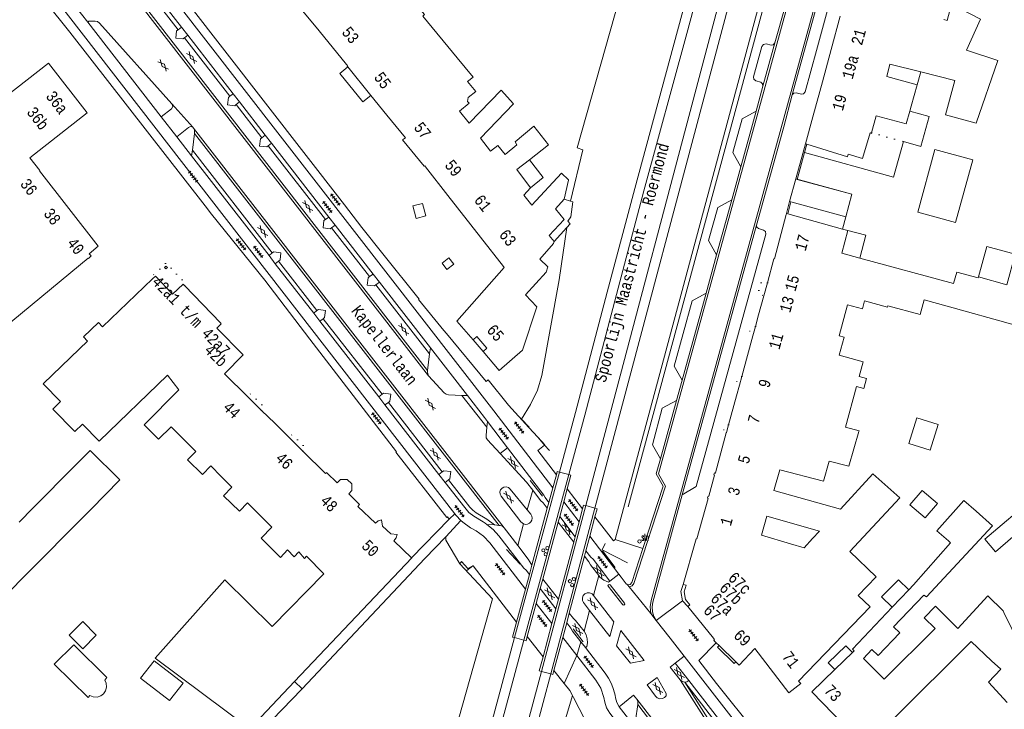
# Model space of a CAD drawing. Header units: metres. Extents: x 196790 to 198335, y 354523 to 356036.
# Tile 19 of 105: x 197150 to 197305, y 355357 to 355465. Entities that reach past the tile are written whole.
import ezdxf

# ---------------------------------------------------------------- set-up
doc = ezdxf.new("R2010")
doc.units = ezdxf.units.M
for name, pattern in [('DGN Style 1', [1.160006, 0.00193, -1.158076]), ('DGN Style 2', [186.027128, 111.616277, -74.410851]), ('DGN Style 3', [260.437979, 186.027128, -74.410851])]:
    doc.linetypes.add(name, pattern=pattern)
for name, color, linetype, lineweight in [('afdak', 252, 'DGN Style 2', 18), ('bij- of bedrijfsgebouw', 252, 'Continuous', 18), ('heg of haag', 252, 'Continuous', 18), ('hoofdgebouw', 252, 'Continuous', 18), ('hoofdgebouw maaiveld', 252, 'Continuous', 18), ('huisnummer BAG', 252, 'Continuous', 18), ('kant asfaltverharding', 252, 'Continuous', 18), ('kant betonverharding', 252, 'Continuous', 18), ('kant klinkerverharding', 252, 'Continuous', 18), ('kant muur (extern)', 252, 'Continuous', 18), ('kant tegelverharding', 252, 'Continuous', 18), ('molgoot', 252, 'DGN Style 3', 18), ('overbouw', 252, 'Continuous', 18), ('overig WOZ', 252, 'DGN Style 1', 18), ('overige tekst', 252, 'Continuous', 18), ('raster', 252, 'Continuous', 18), ('schutting', 252, 'Continuous', 18), ('spoorrail', 252, 'Continuous', 18), ('straatnaam', 252, 'Continuous', 18), ('straatnaambord', 252, 'Continuous', 18), ('toegangstrap', 252, 'Continuous', 18), ('toekomstig bijgebouw', 252, 'Continuous', 18), ('tuinhuis', 252, 'DGN Style 2', 18), ('tussenmuur WOZ', 252, 'DGN Style 1', 18), ('verh asfaltsymbool', 2, 'Continuous', 0), ('verh betonsymbool', 2, 'Continuous', 0), ('verh tegelsymbool', 2, 'Continuous', 0), ('vlakafsluiter grijs', 252, 'DGN Style 2', 18), ('vlakafsluiter groen', 252, 'DGN Style 2', 18), ('zwembad', 252, 'DGN Style 2', 18)]:
    doc.layers.add(name, color=color, linetype=linetype, lineweight=lineweight)
doc.styles.add('Style-Courier New', font='cour.ttf')
doc.styles.add('Style-simplex', font='simplex.shx')

# ---------------------------------------------------------------- blocks, each defined once
blk = doc.blocks.new('S435')
at = {"layer": 'straatnaambord', "color": 7, "linetype": 'Continuous', "lineweight": 0}
blk.add_circle((0, 0), 0.263, dxfattribs=at)
blk.add_circle((0, 0), 0.263, dxfattribs=at)
at = {"layer": 'straatnaambord', "color": 7, "linetype": 'Continuous', "lineweight": 0, "style": 'Style-simplex', "width": 0.428569}
blk.add_text('stn', height=1.05, dxfattribs=at).set_placement((0.32, 0.18))
blk = doc.blocks.new('S612')
at = {"layer": 'verh asfaltsymbool', "color": 252}
for p, q in [((-0.99, -0.26), (0.01, 0.24)), ((0.01, -0.26), (-0.99, 0.24)), ((0.01, 0.24), (1.01, -0.26)), ((1.01, 0.24), (0.01, -0.26))]:
    blk.add_line(p, q, dxfattribs=at)
blk = doc.blocks.new('S621')
at = {"layer": 'verh betonsymbool', "color": 252, "linetype": 'Continuous', "lineweight": 0}
for centre in [(-0.48, 0.24), (0.52, 0.24), (0.02, -0.26)]:
    blk.add_circle(centre, 0.25, dxfattribs=at)
blk = doc.blocks.new('S642')
at = {"layer": 'verh tegelsymbool', "color": 252}
for p, q in [((-1.12, 0), (1.12, 0)), ((-0.9, -0.25), (-0.9, 0.25)), ((-0.45, -0.25), (-0.45, 0.25)), ((0, -0.25), (0, 0.25)), ((0.45, -0.25), (0.45, 0.25)), ((0.9, -0.25), (0.9, 0.25))]:
    blk.add_line(p, q, dxfattribs=at)

msp = doc.modelspace()

# ---------------------------------------------------------------- linework, layer by layer
at = {"layer": 'afdak'}
for p, q in [((197291.408, 355454.97), (197291.957, 355456.971)), ((197274.03, 355445.594), (197273.665, 355444.27)), ((197236.813, 355436.633), (197235.81, 355436.926)), ((197279.671, 355432.23), (197280.192, 355434.134)), ((197234.244, 355430.269), (197236.228, 355432.451))]:
    msp.add_line(p, q, dxfattribs=at)
at = {"layer": 'afdak', "flags": 128}
for points in [[(197289.24, 355446.004), (197291.993, 355445.242), (197293.297, 355449.957), (197290.239, 355450.802)], [(197273.665, 355444.27), (197287.689, 355440.393), (197289.24, 355446.004)], [(197230.539, 355438.719), (197232.53, 355440.369), (197230.349, 355443.158)], [(197236.228, 355432.451), (197236.77, 355433.046), (197236.382, 355433.449), (197236.861, 355434.159), (197237.19, 355436.523), (197236.813, 355436.633)], [(197280.513, 355431.998), (197283.332, 355431.251), (197282.381, 355427.664)], [(197301.062, 355424.682), (197302.375, 355429.506), (197306.832, 355428.29)], [(197287.482, 355372.676), (197285.804, 355374.334), (197288.445, 355377.008), (197290.07, 355375.404)], [(197260.227, 355366.631), (197259.979, 355366.371), (197262.587, 355363.837), (197262.846, 355364.083)], [(197281.199, 355365.535), (197280.152, 355366.61), (197277.386, 355363.918), (197278.432, 355362.843)]]:
    msp.add_lwpolyline(points, dxfattribs=at)
at = {"layer": 'bij- of bedrijfsgebouw'}
for p, q in [((197273.82, 355445.659), (197274.995, 355449.91)), ((197274.03, 355445.594), (197273.82, 355445.659)), ((197272.289, 355440.12), (197271.316, 355436.564)), ((197272.504, 355440.061), (197272.289, 355440.12)), ((197271.316, 355436.564), (197271.529, 355436.506)), ((197271.529, 355436.506), (197280.192, 355434.134)), ((197156.64, 355392.781), (197158.87, 355395.038)), ((197154.438, 355390.553), (197156.64, 355392.781)), ((197152.217, 355388.306), (197154.438, 355390.553)), ((197163.559, 355390.393), (197161.329, 355388.136)), ((197149.996, 355386.059), (197152.217, 355388.306)), ((197161.329, 355388.136), (197159.126, 355385.908)), ((197159.126, 355385.908), (197156.904, 355383.658)), ((197156.904, 355383.658), (197154.686, 355381.414)), ((197154.686, 355381.414), (197152.469, 355379.171)), ((197152.469, 355379.171), (197150.246, 355376.921)), ((197305.033, 355371.863), (197307.629, 355366.574)), ((197303.104, 355364.237), (197299.893, 355367.296)), ((197304.584, 355362.909), (197303.104, 355364.237))]:
    msp.add_line(p, q, dxfattribs=at)
at = {"layer": 'bij- of bedrijfsgebouw', "flags": 128}
for points in [[(197297.327, 355455.637), (197295.84, 355450.237), (197300.711, 355448.896), (197304.124, 355458.752), (197299.178, 355460.396)], [(197284.225, 355447.403), (197284.194, 355447.29), (197283.979, 355447.362), (197282.804, 355443.323), (197280.52, 355444.004), (197280.422, 355443.604), (197274.03, 355445.594)], [(197294.205, 355444.75), (197300.171, 355443.108), (197297.463, 355433.269), (197291.497, 355434.911), (197294.205, 355444.75)], [(197280.192, 355434.134), (197281.107, 355437.707), (197272.504, 355440.061)], [(197306.832, 355428.29), (197305.516, 355423.467), (197301.062, 355424.682)], [(197301.062, 355424.682), (197301.022, 355424.537), (197297.636, 355425.461), (197297.139, 355423.638)], [(197296.141, 355420.076), (197306.678, 355417.125), (197311.058, 355421.969), (197311.025, 355422.032), (197311.173, 355422.23), (197315.704, 355420.996), (197315.589, 355420.634), (197319.417, 355419.65)], [(197158.87, 355395.038), (197161.17, 355397.365), (197165.864, 355392.726), (197163.559, 355390.393)], [(197296.313, 355383.115), (197294.506, 355384.707), (197298.734, 355389.503), (197300.68, 355387.787)], [(197142.823, 355378.804), (197146.732, 355373.365), (197150.246, 355376.921)], [(197305.588, 355357.694), (197302.621, 355360.867), (197304.584, 355362.909)]]:
    msp.add_lwpolyline(points, dxfattribs=at)
at = {"layer": 'heg of haag', "flags": 128}
msp.add_lwpolyline([(197245.9, 355388.51), (197281.409, 355519.828), (197282.194, 355522.241), (197283.226, 355524.573), (197284.489, 355526.789), (197285.962, 355528.855), (197290.515, 355534.601)], dxfattribs=at)
at = {"layer": 'hoofdgebouw'}
for p, q in [((197193.093, 355468.502), (197197.249, 355463.423)), ((197279.305, 355465.775), (197277.869, 355460.488)), ((197197.249, 355463.423), (197201.559, 355458.155)), ((197277.869, 355460.488), (197276.484, 355455.391)), ((197201.744, 355457.774), (197205.385, 355453.285)), ((197287.101, 355458.178), (197291.957, 355456.971)), ((197291.957, 355456.971), (197297.327, 355455.637)), ((197274.995, 355449.91), (197276.484, 355455.391)), ((197291.408, 355454.97), (197290.461, 355451.594)), ((197205.385, 355453.285), (197207.908, 355450.176)), ((197290.461, 355451.594), (197290.239, 355450.802)), ((197214.005, 355442.02), (197217.517, 355437.529)), ((197217.517, 355437.529), (197222.675, 355430.936)), ((197229.477, 355437.57), (197230.539, 355438.719)), ((197235.81, 355436.926), (197234.446, 355435.407)), ((197271.017, 355434.615), (197270.853, 355434.66)), ((197279.671, 355432.23), (197271.017, 355434.615)), ((197280.513, 355431.998), (197279.671, 355432.23)), ((197222.675, 355430.936), (197226.289, 355426.317)), ((197297.139, 355423.638), (197282.381, 355427.664)), ((197171.461, 355424.809), (197171.026, 355424.395)), ((197176.063, 355423.338), (197175.832, 355423.578)), ((197267.823, 355423.781), (197267.262, 355421.73)), ((197181.77, 355417.394), (197176.063, 355423.338)), ((197267.262, 355421.73), (197266.436, 355418.713)), ((197292.529, 355421.088), (197296.141, 355420.076)), ((197266.436, 355418.713), (197265.93, 355416.864)), ((197265.93, 355416.864), (197265.54, 355415.439)), ((197265.54, 355415.439), (197264.691, 355412.338)), ((197159.523, 355413.348), (197153.815, 355407.846)), ((197264.691, 355412.338), (197263.783, 355409.02)), ((197162.601, 355398.822), (197173.378, 355409.21)), ((197186.001, 355405.835), (197182.357, 355409.432)), ((197263.783, 355409.02), (197263.41, 355407.658)), ((197263.41, 355407.658), (197262.94, 355405.943)), ((197280.127, 355401.048), (197281.869, 355407.445)), ((197188.186, 355403.679), (197186.001, 355405.835)), ((197262.94, 355405.943), (197261.702, 355401.419)), ((197190.243, 355401.648), (197188.186, 355403.679)), ((197192.52, 355399.4), (197190.243, 355401.648)), ((197261.359, 355400.168), (197261.347, 355400.126)), ((197261.702, 355401.419), (197261.359, 355400.168)), ((197194.691, 355397.258), (197192.52, 355399.4)), ((197261.347, 355400.126), (197259.628, 355393.845)), ((197274.947, 355383.497), (197273.616, 355382.051)), ((197256.504, 355383.098), (197254.581, 355376.263)), ((197271.442, 355382.685), (197273.616, 355382.051)), ((197287.482, 355372.676), (197290.07, 355375.404)), ((197290.07, 355375.404), (197290.835, 355376.211)), ((197292.474, 355374.598), (197287.68, 355369.574)), ((197255.288, 355372.779), (197259.313, 355367.792)), ((197259.762, 355367.083), (197260.227, 355366.631)), ((197260.227, 355366.631), (197262.846, 355364.083)), ((197263.373, 355363.57), (197265.834, 355366.197)), ((197299.893, 355367.296), (197287.716, 355355.137)), ((197278.432, 355362.843), (197281.199, 355365.535)), ((197262.846, 355364.083), (197263.373, 355363.57)), ((197193.369, 355360.974), (197186.32, 355353.532))]:
    msp.add_line(p, q, dxfattribs=at)
at = {"layer": 'hoofdgebouw', "flags": 128}
for points in [[(197212.898, 355467.111), (197213.816, 355465.999), (197213.552, 355465.781), (197218.999, 355459.182)], [(197299.178, 355460.396), (197301.402, 355465.309), (197296.786, 355467.661), (197296.106, 355465.102), (197295.627, 355465.229)], [(197218.999, 355459.182), (197221.492, 355456.162), (197220.626, 355455.446), (197221.89, 355453.913), (197220.733, 355452.967), (197220.594, 355452.341), (197220.856, 355452.034), (197219.369, 355450.806), (197220.888, 355448.902)], [(197147.496, 355416.557), (197160.858, 355427.666), (197160.903, 355427.612), (197161.357, 355427.989), (197161.057, 355428.351), (197162.466, 355429.519), (197153.205, 355441.414), (197153.272, 355441.463), (197151.677, 355443.473), (197160.729, 355450.527), (197154.606, 355458.36), (197142.826, 355449.152)], [(197201.559, 355458.155), (197201.708, 355457.973), (197201.654, 355457.885), (197201.744, 355457.774)], [(197287.101, 355458.178), (197286.622, 355456.249), (197291.408, 355454.97)], [(197220.888, 355448.902), (197225.921, 355454.089), (197227.863, 355451.93), (197222.645, 355446.53), (197224.245, 355444.49)], [(197207.908, 355450.176), (197210.823, 355446.584), (197210.383, 355446.295), (197213.767, 355442.12), (197213.872, 355442.189), (197214.005, 355442.02)], [(197290.239, 355450.802), (197289.685, 355448.828), (197284.957, 355450.064), (197284.225, 355447.403)], [(197230.349, 355443.158), (197233.372, 355445.52), (197231.062, 355448.421), (197228.102, 355445.976), (197228.359, 355445.494), (197226.528, 355443.98), (197225.358, 355445.397), (197224.245, 355444.49)], [(197230.539, 355438.719), (197228.35, 355441.596), (197230.349, 355443.158)], [(197229.477, 355437.57), (197230.732, 355436.016), (197235.39, 355441.011), (197236.488, 355439.986)], [(197236.488, 355439.986), (197236.526, 355439.951), (197235.81, 355436.926)], [(197234.244, 355430.269), (197233.482, 355431.192), (197235.827, 355433.737), (197234.446, 355435.407)], [(197270.853, 355434.66), (197270.801, 355434.49), (197270.753, 355434.505), (197268.918, 355427.526)], [(197282.381, 355427.664), (197279.532, 355428.441), (197280.513, 355431.998)], [(197223.054, 355412.941), (197225.598, 355409.979), (197229.276, 355413.172), (197231.515, 355419.992), (197229.711, 355421.863), (197233.001, 355425.461), (197233.241, 355426.283), (197231.986, 355427.486), (197234.161, 355429.961), (197234.244, 355430.269)], [(197268.918, 355427.526), (197268.853, 355427.542), (197267.823, 355423.781)], [(197226.289, 355426.317), (197226.399, 355426.176), (197218.937, 355417.736), (197221.471, 355414.785)], [(197171.026, 355424.395), (197163.151, 355416.846), (197162.485, 355417.528), (197160.122, 355415.255), (197160.774, 355414.554), (197159.523, 355413.348)], [(197171.461, 355424.809), (197174.173, 355421.985), (197175.832, 355423.578)], [(197279.12, 355415.428), (197280.445, 355420.291), (197282.789, 355419.652), (197283.136, 355420.926), (197286.726, 355419.948), (197286.785, 355420.165)], [(197292.529, 355421.088), (197291.9, 355418.774), (197286.785, 355420.165)], [(197182.357, 355409.432), (197185.275, 355412.416), (197181.141, 355416.635), (197181.839, 355417.322), (197181.77, 355417.394)], [(197281.869, 355407.445), (197283.022, 355407.131), (197283.442, 355408.675), (197282.289, 355408.989), (197282.925, 355411.324), (197279.133, 355412.357), (197279.911, 355415.213), (197279.12, 355415.428)], [(197173.378, 355409.21), (197175.153, 355406.936), (197169.669, 355401.386), (197171.949, 355399.118), (197173.956, 355401.101)], [(197162.601, 355398.822), (197159.968, 355401.51), (197158.773, 355400.34), (197155.32, 355403.866), (197156.541, 355405.063), (197153.815, 355407.846)], [(197173.956, 355401.101), (197177.838, 355397.202), (197176.52, 355395.899), (197178.863, 355393.601), (197180.2, 355394.924), (197181.834, 355393.266)], [(197282.241, 355400.359), (197280.629, 355394.875), (197277.557, 355395.702)], [(197280.127, 355401.048), (197282.267, 355400.449), (197282.241, 355400.359)], [(197198.461, 355393.862), (197198.446, 355393.877), (197198.257, 355393.738), (197194.691, 355397.258)], [(197268.898, 355391.205), (197269.769, 355394.333), (197276.675, 355392.505), (197277.557, 355395.702)], [(197302.037, 355383.382), (197303.723, 355381.416), (197306.486, 355383.786), (197309.507, 355380.264), (197312.027, 355382.426), (197312.066, 355382.38), (197322.336, 355391.189), (197317.674, 355396.624), (197302.037, 355383.382)], [(197181.834, 355393.266), (197183.471, 355391.605), (197182.21, 355390.214), (197184.684, 355387.795), (197185.964, 355389.13), (197189.77, 355385.304)], [(197203.324, 355388.542), (197203.593, 355388.873), (197201.898, 355390.532), (197202.397, 355391.059), (197202.401, 355392.082), (197201.658, 355392.806), (197200.626, 355392.779), (197200.085, 355392.245), (197198.461, 355393.862)], [(197259.628, 355393.845), (197259.618, 355393.807), (197259.484, 355393.847), (197259.39, 355393.519), (197259.517, 355393.481), (197258.594, 355390.151), (197258.471, 355390.166), (197258.395, 355389.896)], [(197268.898, 355391.205), (197268.86, 355391.067), (197279.349, 355388.134), (197284.433, 355393.66), (197288.658, 355389.894), (197280.794, 355381.434)], [(197258.395, 355389.896), (197258.377, 355389.83), (197258.492, 355389.8), (197256.725, 355383.426), (197256.605, 355383.457), (197256.504, 355383.098)], [(197203.324, 355388.542), (197206.107, 355385.914), (197206.523, 355386.273), (197207.044, 355386.448), (197207.228, 355385.462), (197208.522, 355384.217), (197209.52, 355384.137), (197209.352, 355383.58), (197209.013, 355383.108), (197211.796, 355380.473)], [(197300.68, 355387.787), (197303.291, 355385.486), (197292.892, 355374.322), (197292.474, 355374.598)], [(197271.442, 355382.685), (197266.886, 355384.029), (197267.724, 355387.003)], [(197267.724, 355387.003), (197276.019, 355384.662), (197274.947, 355383.497)], [(197189.77, 355385.304), (197188.121, 355383.55), (197191.151, 355380.503), (197192.255, 355381.724), (197193.289, 355380.604), (197194.025, 355381.405), (197194.934, 355380.371), (197195.23, 355380.717), (197197.998, 355377.927)], [(197290.835, 355376.211), (197296.676, 355382.795), (197296.313, 355383.115)], [(197211.796, 355380.473), (197211.818, 355380.452), (197193.369, 355360.974)], [(197265.834, 355366.197), (197271.214, 355359.22), (197273.091, 355360.667), (197272.74, 355361.012), (197284.03, 355372.742), (197282.14, 355374.499), (197284.963, 355377.458), (197280.794, 355381.434)], [(197197.998, 355377.927), (197189.832, 355369.622), (197182.406, 355376.993), (197171.435, 355364.64), (197186.32, 355353.532)], [(197254.581, 355376.263), (197255.014, 355376.134), (197254.697, 355375.097), (197254.949, 355373.896), (197255.632, 355373.06), (197255.288, 355372.779)], [(197297.832, 355369.325), (197302.543, 355374.451), (197304.923, 355372.088), (197305.033, 355371.863)], [(197281.199, 355365.535), (197281.487, 355365.816), (197281.2, 355366.053), (197287.482, 355372.676)], [(197284.273, 355366.004), (197282.954, 355364.621), (197286.21, 355361.331), (197294.22, 355369.301), (197292.488, 355371.006), (197294.277, 355372.823), (197297.832, 355369.325)], [(197284.273, 355366.004), (197285.275, 355365.064), (197288.651, 355368.664), (197287.68, 355369.574)], [(197259.313, 355367.792), (197259.508, 355367.551), (197259.392, 355367.443), (197259.762, 355367.083)], [(197283.144, 355350.729), (197274.842, 355359.349), (197278.432, 355362.843)]]:
    msp.add_lwpolyline(points, dxfattribs=at)
at = {"layer": 'hoofdgebouw maaiveld', "flags": 128}
msp.add_lwpolyline([(197223.054, 355412.941), (197223.661, 355413.462), (197222.078, 355415.306), (197221.471, 355414.785)], dxfattribs=at)
at = {"layer": 'kant asfaltverharding'}
for p, q in [((197214.478, 355409.119), (197167.084, 355470.185)), ((197160.802, 355464.816), (197156.936, 355469.786)), ((197175.022, 355463.624), (197170.431, 355469.565)), ((197183.185, 355453.137), (197176.023, 355462.347)), ((197174.075, 355451.933), (197177.346, 355448.279)), ((197188.22, 355446.624), (197184.177, 355451.831)), ((197177.346, 355448.279), (197177.472, 355448.127)), ((197177.618, 355447.262), (197177.291, 355444.658)), ((197177.472, 355448.127), (197226.382, 355385.199)), ((197198.22, 355433.731), (197189.215, 355445.334)), ((197177.291, 355444.658), (197189.847, 355428.49)), ((197205.196, 355424.742), (197199.205, 355432.441)), ((197190.843, 355427.181), (197196.899, 355419.413)), ((197214.623, 355412.596), (197206.188, 355423.446)), ((197197.88, 355418.119), (197207.152, 355406.225)), ((197214.307, 355409.976), (197214.623, 355412.596)), ((197216.636, 355393.992), (197208.138, 355404.921)), ((197219.729, 355406.044), (197223.661, 355401.024)), ((197230.869, 355391.092), (197230.022, 355387.993)), ((197225.564, 355385.558), (197224.878, 355385.63)), ((197228.523, 355382.398), (197226.382, 355385.199)), ((197229.428, 355385.784), (197228.523, 355382.398)), ((197240.464, 355374.501), (197241.264, 355377.677)), ((197243.006, 355376.791), (197244.443, 355377.887)), ((197245.813, 355376.216), (197246.08, 355375.894)), ((197246.08, 355375.894), (197249.451, 355371.676)), ((197238.981, 355368.895), (197239.826, 355372.186)), ((197249.451, 355371.676), (197250.33, 355370.59)), ((197253.314, 355363.861), (197254.74, 355364.977)), ((197260.59, 355351.011), (197254.07, 355361.255)), ((197254.809, 355360.889), (197260.805, 355353.138)), ((197247.045, 355354.83), (197247.418, 355357.342))]:
    msp.add_line(p, q, dxfattribs=at)
at = {"layer": 'kant asfaltverharding', "flags": 128}
for points in [[(197160.802, 355464.816), (197160.977, 355464.988), (197161.952, 355464.985), (197162.351, 355464.899), (197162.681, 355464.658), (197174.075, 355451.933)], [(197176.023, 355462.347), (197175.801, 355462.172), (197174.658, 355462.306), (197174.808, 355463.454), (197175.022, 355463.624)], [(197184.177, 355451.831), (197183.947, 355451.662), (197182.806, 355451.807), (197182.954, 355452.948), (197183.185, 355453.137)], [(197189.215, 355445.334), (197188.997, 355445.157), (197187.854, 355445.307), (197187.989, 355446.432), (197188.22, 355446.624)], [(197199.205, 355432.441), (197198.969, 355432.249), (197197.854, 355432.414), (197198.002, 355433.558), (197198.22, 355433.731)], [(197189.847, 355428.49), (197190.095, 355428.637), (197191.233, 355428.498), (197191.086, 355427.359), (197190.843, 355427.181)], [(197206.188, 355423.446), (197205.964, 355423.285), (197204.826, 355423.419), (197204.972, 355424.562), (197205.196, 355424.742)], [(197196.899, 355419.413), (197197.125, 355419.567), (197198.242, 355419.424), (197198.111, 355418.293), (197197.88, 355418.119)], [(197214.478, 355409.119), (197216.927, 355406.442), (197217.239, 355406.215), (197217.615, 355406.125), (197219.729, 355406.044)], [(197208.138, 355404.921), (197208.358, 355405.101), (197208.516, 355406.237), (197207.372, 355406.386), (197207.152, 355406.225)], [(197223.661, 355401.024), (197223.524, 355399.737), (197223.563, 355399.37), (197223.75, 355399.051), (197225.734, 355396.886)], [(197225.734, 355396.886), (197229.887, 355392.355), (197230.869, 355391.092)], [(197217.637, 355392.714), (197217.846, 355392.892), (197217.985, 355394.033), (197216.857, 355394.165), (197216.636, 355393.992)], [(197217.637, 355392.714), (197220.978, 355388.436), (197221.428, 355387.956), (197221.957, 355387.565), (197223.67, 355386.523), (197224.878, 355385.63)], [(197229.428, 355385.784), (197228.992, 355386.109), (197225.889, 355390.16), (197225.737, 355390.462), (197225.708, 355390.827), (197225.825, 355391.173), (197226.046, 355391.429), (197226.346, 355391.587), (197226.71, 355391.621), (197227.058, 355391.51), (197227.318, 355391.293), (197230.022, 355387.993)], [(197230.022, 355387.993), (197230.554, 355387.313), (197230.709, 355387.042), (197230.771, 355386.718), (197230.723, 355386.392), (197230.58, 355386.115), (197230.357, 355385.896), (197230.06, 355385.753), (197229.733, 355385.717), (197229.428, 355385.784)], [(197243.006, 355376.791), (197242.813, 355376.643), (197242.078, 355376.934), (197241.456, 355377.421), (197241.264, 355377.677)], [(197244.443, 355377.887), (197244.802, 355377.427), (197245.587, 355376.385), (197245.689, 355376.286), (197245.813, 355376.216)], [(197239.826, 355372.186), (197238.879, 355373.398), (197238.712, 355373.731), (197238.688, 355374.136), (197238.833, 355374.515), (197239.092, 355374.783), (197239.433, 355374.932), (197239.838, 355374.936), (197240.209, 355374.773), (197240.464, 355374.501)], [(197239.826, 355372.186), (197243.015, 355368.04), (197243.638, 355370.386), (197240.464, 355374.501)], [(197250.33, 355370.59), (197252.534, 355367.828), (197254.74, 355364.977)], [(197238.981, 355368.895), (197239.273, 355368.341), (197239.444, 355367.723), (197239.477, 355367.083), (197239.375, 355366.465), (197239.17, 355366.309)], [(197244.723, 355368.998), (197244.088, 355366.608), (197246.246, 355363.855), (197248.403, 355364.273), (197244.723, 355368.998)], [(197239.17, 355366.309), (197242.289, 355362.28), (197242.829, 355361.489), (197243.273, 355360.634), (197243.612, 355359.731), (197243.839, 355358.801), (197243.913, 355358.396), (197244.132, 355357.668), (197244.49, 355356.997)], [(197254.07, 355361.255), (197252.531, 355363.249), (197253.314, 355363.861)], [(197250.191, 355358.683), (197250.477, 355358.418), (197250.87, 355358.27), (197251.29, 355358.288), (197251.644, 355358.451), (197251.902, 355358.731), (197251.869, 355359.111), (197250.489, 355361.619), (197248.894, 355360.469), (197250.191, 355358.683)], [(197244.49, 355356.997), (197246.766, 355358.85), (197247.262, 355358.206)], [(197247.262, 355358.206), (197344.321, 355233.163), (197344.724, 355232.614)]]:
    msp.add_lwpolyline(points, dxfattribs=at)
at = {"layer": 'kant betonverharding'}
for p, q in [((197225.734, 355396.886), (197226.909, 355397.8)), ((197236.539, 355393.576), (197235.079, 355393.968)), ((197234.593, 355393.542), (197234.032, 355391.467)), ((197234.032, 355391.467), (197233.405, 355389.151)), ((197235.756, 355389.283), (197236.308, 355391.327)), ((197233.17, 355388.282), (197230.746, 355379.313)), ((197233.405, 355389.151), (197233.17, 355388.282)), ((197235.121, 355386.938), (197235.756, 355389.283)), ((197238.172, 355386.111), (197238.721, 355388.164)), ((197239.213, 355388.674), (197240.665, 355388.283)), ((197234.889, 355386.079), (197235.121, 355386.938)), ((197239.87, 355383.875), (197240.676, 355386.894)), ((197232.462, 355377.109), (197234.889, 355386.079)), ((197237.547, 355383.771), (197238.172, 355386.111)), ((197237.324, 355382.937), (197237.547, 355383.771)), ((197239.87, 355383.875), (197239.253, 355381.561)), ((197234.918, 355373.931), (197237.324, 355382.937)), ((197239.253, 355381.561), (197239.034, 355380.74)), ((197239.034, 355380.74), (197236.632, 355371.739)), ((197230.746, 355379.313), (197230.348, 355377.842)), ((197229.716, 355375.506), (197230.348, 355377.842)), ((197232.058, 355375.615), (197232.462, 355377.109)), ((197228.308, 355370.297), (197229.716, 355375.506)), ((197231.429, 355373.288), (197232.058, 355375.615)), ((197234.515, 355372.424), (197234.918, 355373.931)), ((197230.011, 355368.047), (197231.429, 355373.288)), ((197233.891, 355370.088), (197234.515, 355372.424)), ((197236.632, 355371.739), (197236.226, 355370.216)), ((197232.494, 355364.861), (197233.891, 355370.088)), ((197236.226, 355370.216), (197235.607, 355367.896)), ((197228.015, 355367.884), (197229.473, 355367.486)), ((197235.607, 355367.896), (197234.217, 355362.687)), ((197232.26, 355362.563), (197233.712, 355362.179))]:
    msp.add_line(p, q, dxfattribs=at)
at = {"layer": 'kant betonverharding', "flags": 128}
for points in [[(197235.079, 355393.968), (197234.733, 355394.061), (197234.593, 355393.542)], [(197236.308, 355391.327), (197236.891, 355393.481), (197236.539, 355393.576)], [(197238.721, 355388.164), (197238.881, 355388.763), (197239.213, 355388.674)], [(197240.665, 355388.283), (197241.021, 355388.187), (197240.676, 355386.894)], [(197245.347, 355373.298), (197245.359, 355373.163), (197245.265, 355373.038), (197245.196, 355372.982), (197245.047, 355373.068), (197242.752, 355375.986), (197242.724, 355376.111), (197242.788, 355376.198), (197242.89, 355376.259), (197243.057, 355376.2), (197245.347, 355373.298)], [(197228.308, 355370.297), (197227.68, 355367.975), (197228.015, 355367.884)], [(197229.473, 355367.486), (197229.833, 355367.388), (197230.011, 355368.047)], [(197232.494, 355364.861), (197231.905, 355362.657), (197232.26, 355362.563)], [(197233.712, 355362.179), (197234.057, 355362.088), (197234.217, 355362.687)]]:
    msp.add_lwpolyline(points, dxfattribs=at)
at = {"layer": 'kant klinkerverharding'}
for p, q in [((197271.746, 355453.36), (197278.272, 355477.069)), ((197167.844, 355469.852), (197214.307, 355409.976)), ((197270.603, 355467.292), (197268.981, 355461.533)), ((197175.022, 355463.624), (197175.572, 355464.028)), ((197176.557, 355462.759), (197176.023, 355462.347)), ((197267.124, 355454.728), (197268.981, 355461.533)), ((197266.066, 355450.814), (197267.124, 355454.728)), ((197183.724, 355453.524), (197183.185, 355453.137)), ((197271.746, 355453.36), (197270.395, 355448.319)), ((197184.177, 355451.831), (197184.707, 355452.258)), ((197263.653, 355442.05), (197266.066, 355450.814)), ((197266.096, 355432.85), (197270.395, 355448.319)), ((197225.564, 355385.558), (197177.618, 355447.262)), ((197188.77, 355447.024), (197188.22, 355446.624)), ((197189.215, 355445.334), (197189.76, 355445.748)), ((197177.291, 355444.658), (197177.161, 355443.748)), ((197262.218, 355436.839), (197263.653, 355442.05)), ((197259.834, 355428.179), (197262.218, 355436.839)), ((197198.22, 355433.731), (197198.783, 355434.122)), ((197199.205, 355432.441), (197199.756, 355432.869)), ((197266.096, 355432.85), (197254.402, 355390.381)), ((197189.847, 355428.49), (197189.356, 355428.042)), ((197258.177, 355422.159), (197259.834, 355428.179)), ((197190.843, 355427.181), (197190.341, 355426.773)), ((197205.196, 355424.742), (197205.753, 355425.142)), ((197206.733, 355423.878), (197206.188, 355423.446)), ((197254.394, 355408.421), (197258.177, 355422.159)), ((197196.394, 355418.978), (197196.899, 355419.413)), ((197197.88, 355418.119), (197197.374, 355417.715)), ((197214.623, 355412.596), (197214.758, 355413.539)), ((197253.523, 355405.258), (197254.394, 355408.421)), ((197207.152, 355406.225), (197206.624, 355405.802)), ((197207.606, 355404.537), (197208.138, 355404.921)), ((197220.58, 355406.037), (197219.729, 355406.044)), ((197250.985, 355396.04), (197253.523, 355405.258)), ((197223.778, 355401.905), (197223.661, 355401.024)), ((197216.636, 355393.992), (197216.109, 355393.586)), ((197217.086, 355392.328), (197217.637, 355392.714)), ((197224.878, 355385.63), (197223.661, 355385.726)), ((197234.889, 355386.079), (197237.324, 355382.937)), ((197234.918, 355373.931), (197232.462, 355377.109)), ((197232.058, 355375.615), (197234.515, 355372.424)), ((197260.494, 355351.966), (197254.809, 355360.889)), ((197343.885, 355233.031), (197247.418, 355357.342))]:
    msp.add_line(p, q, dxfattribs=at)
at = {"layer": 'kant klinkerverharding', "flags": 128}
for points in [[(197275.537, 355460.367), (197279.758, 355475.779), (197279.712, 355476.164), (197279.41, 355476.407), (197278.631, 355476.639), (197278.388, 355476.801), (197278.272, 355477.069)], [(197268.981, 355461.533), (197268.756, 355461.258), (197268.404, 355461.207), (197267.652, 355461.379), (197267.216, 355461.309), (197266.948, 355460.958), (197265.652, 355456.23), (197265.698, 355455.834), (197266.007, 355455.583), (197266.771, 355455.347), (197267.07, 355455.108), (197267.124, 355454.728)], [(197275.537, 355460.367), (197273.756, 355453.836), (197273.529, 355453.547), (197273.17, 355453.471), (197272.372, 355453.69), (197271.99, 355453.657), (197271.746, 355453.36)], [(197172.38, 355449.906), (197174.012, 355451.153), (197174.193, 355451.52), (197174.075, 355451.933)], [(197266.066, 355450.814), (197263.845, 355449.591), (197262.386, 355444.279), (197263.653, 355442.05)], [(197174.812, 355446.773), (197176.658, 355448.248), (197176.997, 355448.381), (197177.346, 355448.279)], [(197177.472, 355448.127), (197177.619, 355447.821), (197177.642, 355447.483), (197177.618, 355447.262)], [(197262.218, 355436.839), (197260.004, 355435.625), (197258.563, 355430.427), (197259.834, 355428.179)], [(197254.402, 355390.381), (197256.619, 355391.663), (197267.575, 355431.444), (197267.531, 355431.826), (197267.235, 355432.072), (197266.447, 355432.322), (197266.178, 355432.524), (197266.096, 355432.85)], [(197258.177, 355422.159), (197255.96, 355420.91), (197253.125, 355410.665), (197254.394, 355408.421)], [(197214.478, 355409.119), (197214.335, 355409.429), (197214.307, 355409.77), (197214.307, 355409.976)], [(197220.58, 355406.037), (197223.272, 355402.569), (197223.778, 355401.905)], [(197253.523, 355405.258), (197251.273, 355404.003), (197249.708, 355398.232), (197250.985, 355396.04)], [(197250.985, 355396.04), (197250.332, 355393.668), (197251.392, 355391.725), (197248.208, 355381.939)], [(197233.17, 355388.282), (197232.496, 355389.1), (197232.119, 355389.474), (197230.869, 355391.092)], [(197254.402, 355390.381), (197249.777, 355373.488), (197249.661, 355372.745), (197249.718, 355371.975), (197249.949, 355371.238), (197250.33, 355370.59)], [(197226.382, 355385.199), (197226.09, 355385.437), (197225.728, 355385.541), (197225.564, 355385.558)], [(197230.746, 355379.313), (197230.4, 355379.809), (197230.162, 355380.234), (197228.523, 355382.398)], [(197248.208, 355381.939), (197246.456, 355376.556), (197246.199, 355376.264), (197245.813, 355376.216)], [(197241.264, 355377.677), (197239.959, 355379.37), (197239.713, 355379.823), (197239.034, 355380.74)], [(197236.632, 355371.739), (197237.273, 355370.926), (197237.629, 355370.6), (197238.981, 355368.895)], [(197254.809, 355360.889), (197254.397, 355360.986), (197254.07, 355361.255)], [(197255.438, 355361.125), (197255.145, 355360.949), (197254.809, 355360.889)], [(197247.262, 355358.206), (197247.435, 355357.829), (197247.435, 355357.414), (197247.418, 355357.342)]]:
    msp.add_lwpolyline(points, dxfattribs=at)
at = {"layer": 'kant muur (extern)'}
for p, q in [((197273.82, 355445.659), (197272.289, 355440.12)), ((197274.03, 355445.594), (197273.665, 355444.27)), ((197273.665, 355444.27), (197272.504, 355440.061)), ((197271.529, 355436.506), (197271.017, 355434.615))]:
    msp.add_line(p, q, dxfattribs=at)
at = {"layer": 'kant muur (extern)', "flags": 128}
for points in [[(197271.316, 355436.564), (197270.805, 355434.675), (197270.853, 355434.66)], [(197173.342, 355426.171), (197173.111, 355425.95), (197172.889, 355426.181), (197173.12, 355426.402), (197173.342, 355426.171)]]:
    msp.add_lwpolyline(points, dxfattribs=at)
at = {"layer": 'kant tegelverharding'}
for p, q in [((197175.572, 355464.028), (197171.319, 355469.509)), ((197172.38, 355449.906), (197160.802, 355464.816)), ((197176.557, 355462.759), (197175.572, 355464.028)), ((197183.724, 355453.524), (197176.557, 355462.759)), ((197184.707, 355452.258), (197183.724, 355453.524)), ((197188.77, 355447.024), (197184.707, 355452.258)), ((197174.812, 355446.773), (197172.38, 355449.906)), ((197177.161, 355443.748), (197174.812, 355446.773)), ((197189.76, 355445.748), (197188.77, 355447.024)), ((197198.783, 355434.122), (197189.76, 355445.748)), ((197189.356, 355428.042), (197177.161, 355443.748)), ((197199.756, 355432.869), (197198.783, 355434.122)), ((197205.753, 355425.142), (197199.756, 355432.869)), ((197190.341, 355426.773), (197189.356, 355428.042)), ((197190.341, 355426.773), (197196.394, 355418.978)), ((197206.733, 355423.878), (197205.753, 355425.142)), ((197214.758, 355413.539), (197206.733, 355423.878)), ((197196.394, 355418.978), (197197.374, 355417.715)), ((197197.374, 355417.715), (197206.624, 355405.802)), ((197220.58, 355406.037), (197214.758, 355413.539)), ((197206.624, 355405.802), (197207.606, 355404.537)), ((197207.606, 355404.537), (197216.109, 355393.586)), ((197223.778, 355401.905), (197226.909, 355397.8)), ((197230.284, 355400.962), (197231.668, 355399.443)), ((197217.086, 355392.328), (197216.109, 355393.586)), ((197238.721, 355388.164), (197236.308, 355391.327)), ((197235.756, 355389.283), (197238.172, 355386.111)), ((197217.737, 355386.544), (197211.796, 355380.473)), ((197237.547, 355383.771), (197235.121, 355386.938)), ((197239.87, 355383.875), (197244.443, 355377.887)), ((197233.891, 355370.088), (197231.429, 355373.288)), ((197254.475, 355373.672), (197255.288, 355372.779)), ((197230.011, 355368.047), (197232.494, 355364.861)), ((197237.815, 355365.062), (197235.607, 355367.896)), ((197238.472, 355367.204), (197239.17, 355366.309)), ((197354.11, 355236.917), (197254.74, 355364.977)), ((197255.438, 355361.125), (197253.314, 355363.861)), ((197235.834, 355360.671), (197234.217, 355362.687)), ((197194.574, 355359.832), (197193.369, 355360.974)), ((197261.01, 355353.945), (197255.438, 355361.125)), ((197194.574, 355359.832), (197194.523, 355359.777)), ((197237.127, 355358.777), (197237.304, 355358.435)), ((197239.925, 355353.365), (197237.304, 355358.435)), ((197246.89, 355353.905), (197244.49, 355356.997))]:
    msp.add_line(p, q, dxfattribs=at)
at = {"layer": 'kant tegelverharding', "flags": 128}
for points in [[(197218.613, 355387.394), (197081.075, 355564.647), (197078.492, 355567.486), (197077.377, 355568.103), (197076.176, 355568.565), (197074.922, 355568.856), (197073.653, 355568.971)], [(197091.488, 355549.236), (197102.698, 355534.611), (197115.137, 355518.618), (197128.399, 355501.461), (197154.281, 355468.077), (197154.165, 355468.022), (197157.98, 355463.235), (197179.323, 355435.874), (197180.293, 355434.585), (197188.673, 355424.168), (197195.796, 355414.888), (197209.434, 355397.17), (197209.34, 355397.09), (197217.349, 355386.826), (197217.453, 355386.887), (197217.737, 355386.544)], [(197163.151, 355482.992), (197224.748, 355403.629), (197234.032, 355391.467)], [(197168.015, 355478.879), (197172.245, 355473.363), (197176.397, 355468.16), (197176.337, 355468.086), (197201.219, 355436.063), (197203.977, 355432.487), (197207.271, 355428.334), (197212.995, 355421.21), (197212.91, 355421.133), (197216.868, 355416.23), (197217.296, 355415.76), (197223.538, 355408.211), (197223.869, 355408.48), (197227.051, 355404.511), (197230.284, 355400.962)], [(197231.668, 355399.443), (197232.775, 355398.228), (197232.751, 355398.209)], [(197226.909, 355397.8), (197232.614, 355390.318), (197232.811, 355389.93), (197233.405, 355389.151)], [(197232.751, 355398.209), (197231.679, 355397.361), (197234.593, 355393.542)], [(197217.086, 355392.328), (197220.161, 355388.368), (197220.821, 355387.608), (197221.623, 355386.998), (197223.09, 355386.105), (197223.381, 355385.92), (197223.661, 355385.726)], [(197219.576, 355386.353), (197218.837, 355387.106), (197218.613, 355387.394)], [(197229.716, 355375.506), (197224.119, 355382.8), (197223.136, 355383.85), (197221.966, 355384.687), (197221.093, 355385.19), (197219.878, 355386.046), (197219.576, 355386.353)], [(197243.811, 355383.297), (197243.602, 355383.113), (197240.676, 355386.894)], [(197230.348, 355377.842), (197229.834, 355378.492), (197229.462, 355378.844), (197225.521, 355383.932), (197224.656, 355384.896), (197223.661, 355385.726)], [(197217.214, 355383.775), (197213.86, 355380.336), (197194.574, 355359.832)], [(197219.387, 355379.499), (197217.197, 355383.213), (197217.214, 355383.775)], [(197248.208, 355381.939), (197243.878, 355383.356), (197243.811, 355383.297)], [(197243.006, 355376.791), (197240.372, 355380.225), (197240.029, 355380.551), (197239.253, 355381.561)], [(197221.454, 355379.199), (197220.674, 355378.758), (197219.678, 355379.879), (197219.387, 355379.499)], [(197221.454, 355379.199), (197221.476, 355379.211), (197228.308, 355370.297)], [(197254.581, 355376.263), (197254.213, 355375.133), (197254.475, 355373.672)], [(197236.226, 355370.216), (197236.899, 355369.358), (197237.127, 355368.928), (197238.472, 355367.204)], [(197290.201, 355321.986), (197287.883, 355325.086), (197287.765, 355325.019), (197284.039, 355329.789), (197283.81, 355329.634), (197281.187, 355332.984), (197281.439, 355333.213), (197280.303, 355334.672), (197280.185, 355334.584), (197274.347, 355342.485), (197274.122, 355342.324), (197267.329, 355351.385), (197267.231, 355351.329), (197265.955, 355353.017), (197259.831, 355360.672), (197257.038, 355364.261), (197259.762, 355367.083)], [(197351.32, 355216.473), (197346.25, 355223.021), (197337.369, 355234.416), (197243.012, 355355.967), (197242.503, 355356.81), (197242.203, 355357.748), (197242.06, 355358.479), (197241.6, 355359.917), (197240.817, 355361.208), (197237.815, 355365.062)], [(197235.834, 355360.671), (197236.721, 355359.564), (197237.127, 355358.777)], [(197194.523, 355359.777), (197171.254, 355335.716), (197161.105, 355326.162)]]:
    msp.add_lwpolyline(points, dxfattribs=at)
at = {"layer": 'molgoot', "flags": 128}
for points in [[(197297.339, 355541.386), (197293.026, 355535.975), (197291.025, 355533.201), (197289.282, 355530.258), (197288.015, 355527.563), (197287.464, 355526.18), (197286.934, 355524.789), (197286.59, 355523.827), (197286.272, 355522.857), (197285.976, 355521.88), (197285.696, 355520.898), (197250.683, 355393.673), (197251.756, 355391.752), (197246.768, 355376.433), (197246.506, 355376.059), (197246.08, 355375.894)], [(197298.035, 355531.959), (197294.723, 355527.446), (197292.573, 355524.22), (197290.718, 355520.797), (197289.184, 355517.219), (197287.986, 355513.532), (197249.519, 355373.741), (197249.363, 355372.713), (197249.451, 355371.676)]]:
    msp.add_lwpolyline(points, dxfattribs=at)
at = {"layer": 'overbouw'}
msp.add_line((197221.471, 355414.785), (197223.054, 355412.941), dxfattribs=at)
at = {"layer": 'overig WOZ', "flags": 128}
for points in [[(197176.063, 355423.338), (197176.308, 355423.573), (197173.13, 355426.883), (197170.791, 355424.641), (197171.026, 355424.395)], [(197267.823, 355423.781), (197266.898, 355424.04), (197266.335, 355421.977), (197267.262, 355421.73)], [(197265.93, 355416.864), (197265.661, 355416.872), (197265.39, 355416.774), (197265.176, 355416.578), (197265.059, 355416.336), (197265.037, 355416.069), (197265.121, 355415.792), (197265.305, 355415.569), (197265.54, 355415.439)], [(197263.783, 355409.02), (197263.281, 355408.921), (197262.976, 355408.509), (197263.028, 355407.999), (197263.41, 355407.658)], [(197188.186, 355403.679), (197188.656, 355404.155), (197186.472, 355406.312), (197186.001, 355405.835)], [(197261.702, 355401.419), (197261.212, 355401.337), (197260.912, 355400.941), (197260.967, 355400.447), (197261.347, 355400.126)], [(197194.691, 355397.258), (197195.161, 355397.735), (197192.991, 355399.877), (197192.52, 355399.4)]]:
    msp.add_lwpolyline(points, dxfattribs=at)
at = {"layer": 'raster'}
for p, q in [((197237.893, 355444.999), (197244.995, 355470.342)), ((197235.02, 355424.213), (197236.228, 355432.451)), ((197230.333, 355401.029), (197230.284, 355400.962)), ((197231.668, 355399.443), (197232.751, 355398.209)), ((197232.751, 355398.209), (197233.508, 355397.346)), ((197230.488, 355392.61), (197232.424, 355390.178)), ((197226.744, 355381.785), (197228.905, 355379.477)), ((197241.883, 355381.563), (197243.873, 355378.936)), ((197224.551, 355373.976), (197219.387, 355379.499)), ((197221.454, 355379.199), (197220.491, 355378.469)), ((197212.569, 355331.746), (197224.551, 355373.976)), ((197238.837, 355367.204), (197237.257, 355369.272)), ((197237.127, 355358.777), (197234.319, 355349.248))]:
    msp.add_line(p, q, dxfattribs=at)
at = {"layer": 'raster', "flags": 128}
for points in [[(197243.831, 355383.362), (197278.918, 355513.718), (197281.812, 355523.287), (197284.294, 355527.621), (197287.28, 355531.633), (197296.276, 355543.316)], [(197232.297, 355409.173), (197231.615, 355406.882), (197230.546, 355404.618), (197229.106, 355402.315), (197230.333, 355401.029)], [(197245.816, 355379.646), (197241.789, 355381.693), (197242.303, 355382.733)]]:
    msp.add_lwpolyline(points, dxfattribs=at)
at = {"layer": 'schutting'}
msp.add_line((197232.297, 355409.173), (197235.02, 355424.213), dxfattribs=at)
at = {"layer": 'schutting', "flags": 128}
msp.add_lwpolyline([(197236.813, 355436.633), (197238.787, 355444.709), (197237.893, 355444.999)], dxfattribs=at)
at = {"layer": 'spoorrail'}
for p, q in [((197239.213, 355388.674), (197264.148, 355482.781)), ((197240.665, 355388.283), (197265.652, 355482.39)), ((197237.619, 355403.328), (197235.079, 355393.968)), ((197239.077, 355402.93), (197236.539, 355393.576)), ((197228.015, 355367.884), (197235.079, 355393.968)), ((197229.473, 355367.486), (197236.539, 355393.576)), ((197232.26, 355362.563), (197239.213, 355388.674)), ((197233.712, 355362.179), (197240.665, 355388.283)), ((197217.472, 355307.426), (197232.26, 355362.563)), ((197219.02, 355307.288), (197233.712, 355362.179))]:
    msp.add_line(p, q, dxfattribs=at)
at = {"layer": 'spoorrail', "flags": 128}
for points in [[(197237.619, 355403.328), (197242.606, 355422.289), (197246.931, 355438.635), (197253.678, 355463.439), (197259.285, 355484.252), (197263.288, 355500.196), (197263.945, 355502.247), (197269.308, 355521.331), (197272.357, 355532.345), (197275.459, 355543.464), (197277.509, 355551.166), (197279.271, 355557.396), (197281.61, 355566.202), (197282.451, 355569.146), (197282.555, 355569.6)], [(197239.077, 355402.93), (197244.057, 355421.907), (197248.379, 355438.247), (197255.126, 355463.048), (197260.737, 355483.874), (197264.717, 355499.738), (197265.382, 355501.815), (197270.753, 355520.928), (197273.802, 355531.943), (197276.906, 355543.07), (197278.956, 355550.769), (197280.717, 355557), (197283.056, 355565.804), (197283.904, 355568.772), (197283.999, 355569.183)], [(197211.862, 355307.929), (197212.742, 355310.939), (197228.015, 355367.884)], [(197213.405, 355307.791), (197214.084, 355310.104), (197229.473, 355367.486)]]:
    msp.add_lwpolyline(points, dxfattribs=at)
at = {"layer": 'toegangstrap', "flags": 128}
msp.add_lwpolyline([(197205.385, 355453.285), (197204.127, 355452.265), (197200.486, 355456.754), (197201.744, 355457.774)], dxfattribs=at)
at = {"layer": 'toekomstig bijgebouw'}
msp.add_line((197271.316, 355436.564), (197271.529, 355436.506), dxfattribs=at)
at = {"layer": 'toekomstig bijgebouw', "flags": 128}
msp.add_lwpolyline([(197271.529, 355436.506), (197280.192, 355434.134), (197281.107, 355437.707), (197272.289, 355440.12), (197271.316, 355436.564)], dxfattribs=at)
at = {"layer": 'tuinhuis'}
for p, q in [((197213.534, 355436.281), (197212.012, 355435.889)), ((197212.012, 355435.889), (197212.523, 355433.902)), ((197214.046, 355434.294), (197213.534, 355436.281)), ((197212.523, 355433.902), (197214.046, 355434.294)), ((197217.681, 355427.679), (197216.608, 355426.855)), ((197216.608, 355426.855), (197217.37, 355425.863)), ((197217.37, 355425.863), (197218.443, 355426.687)), ((197218.443, 355426.687), (197217.681, 355427.679)), ((197290.258, 355388.785), (197292.202, 355391.053)), ((197292.202, 355391.053), (197294.599, 355388.997)), ((197292.654, 355386.73), (197290.258, 355388.785)), ((197294.599, 355388.997), (197292.654, 355386.73)), ((197169.129, 355361.497), (197171.258, 355364.242)), ((197171.258, 355364.242), (197175.811, 355360.712)), ((197173.683, 355357.967), (197169.129, 355361.497)), ((197175.811, 355360.712), (197173.683, 355357.967))]:
    msp.add_line(p, q, dxfattribs=at)
at = {"layer": 'tuinhuis', "flags": 128}
for points in [[(197290.097, 355398.474), (197293.469, 355397.433), (197294.706, 355401.44), (197291.355, 355402.49), (197290.097, 355398.474)], [(197160.021, 355370.416), (197162.158, 355368.29), (197160.027, 355366.147), (197157.89, 355368.273), (197160.021, 355370.416)]]:
    msp.add_lwpolyline(points, dxfattribs=at)
at = {"layer": 'tussenmuur WOZ'}
msp.add_line((197284.225, 355447.403), (197289.24, 355446.004), dxfattribs=at)
at = {"layer": 'vlakafsluiter grijs'}
for p, q in [((197217.214, 355383.775), (197219.576, 355386.353)), ((197218.613, 355387.394), (197217.737, 355386.544)), ((197254.475, 355373.672), (197250.33, 355370.59)), ((197237.815, 355365.062), (197238.472, 355367.204)), ((197235.834, 355360.671), (197237.815, 355365.062))]:
    msp.add_line(p, q, dxfattribs=at)
at = {"layer": 'vlakafsluiter groen'}
msp.add_line((197243.811, 355383.297), (197243.831, 355383.362), dxfattribs=at)
at = {"layer": 'zwembad'}
for p, q in [((197158.614, 355366.776), (197163.797, 355361.628)), ((197163.797, 355361.628), (197163.484, 355361.207))]:
    msp.add_line(p, q, dxfattribs=at)
at = {"layer": 'zwembad', "flags": 128}
for points in [[(197161.16, 355358.776), (197160.878, 355358.469), (197155.545, 355363.686), (197158.614, 355366.776)], [(197163.484, 355361.207), (197163.72, 355360.694), (197163.774, 355360.098), (197163.621, 355359.52), (197163.303, 355359.053), (197162.852, 355358.715), (197162.281, 355358.536), (197161.683, 355358.564), (197161.16, 355358.776)]]:
    msp.add_lwpolyline(points, dxfattribs=at)

# ---------------------------------------------------------------- block references
at = {"layer": 'straatnaambord'}
msp.add_blockref('S435', (197247.683, 355383.03), dxfattribs=at)
at = {"layer": 'verh asfaltsymbool'}
for p, rotation in [((197177.183, 355459.258), 307.8096521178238), ((197172.696, 355457.995), 131.8381492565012), ((197195.423, 355435.752), 127.8096521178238), ((197188.369, 355431.876), 307.8548939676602), ((197210.567, 355416.377), 127.8096521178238), ((197214.763, 355404.618), 127.8548939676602), ((197215.558, 355396.745), 127.8900628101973), ((197227.759, 355395.442), 127.3169744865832), ((197227.086, 355390.029), 309.3579569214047), ((197236.313, 355385.035), 307.8096521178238), ((197241.323, 355378.264), 127.5231718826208), ((197233.546, 355374.796), 307.6839313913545), ((197240.331, 355373.237), 307.7292698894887), ((197237.952, 355369.135), 128.3824573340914), ((197246.346, 355365.497), 127.7292698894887), ((197253.946, 355362.255), 307.8096521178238), ((197250.576, 355359.873), 127.3973203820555)]:
    msp.add_blockref('S612', p, dxfattribs=dict(at, rotation=rotation))
at = {"layer": 'verh betonsymbool', "color": 7, "linetype": 'Continuous', "lineweight": 0}
for p, rotation in [((197232.811, 355381.587), 254.8655249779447), ((197236.984, 355376.726), 255.0464352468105)]:
    msp.add_blockref('S621', p, dxfattribs=dict(at, rotation=rotation))
at = {"layer": 'verh tegelsymbool'}
for p, rotation in [((197177.398, 355440.474), 307.8900628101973), ((197199.789, 355436.87), 127.8548939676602), ((197198.542, 355435.708), 127.8096521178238), ((197184.947, 355429.81), 128.8298249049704), ((197187.658, 355428.647), 127.8096521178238), ((197206.256, 355402.425), 307.8900628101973), ((197228.736, 355400.97), 307.8900628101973), ((197226.304, 355400.014), 307.8900628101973), ((197237.236, 355388.728), 307.3625306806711), ((197219.334, 355387.787), 307.8900628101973), ((197236.565, 355386.462), 127.3169744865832), ((197241.873, 355379.769), 307.8900628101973), ((197225.734, 355378.653), 307.8900628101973), ((197233.126, 355372.865), 127.6035369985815), ((197232.372, 355370.515), 127.5685920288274), ((197256.215, 355368.258), 307.8900628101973), ((197239.692, 355364.091), 307.8900628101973), ((197238.967, 355359.667), 307.6035369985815)]:
    msp.add_blockref('S642', p, dxfattribs=dict(at, rotation=rotation))

# ---------------------------------------------------------------- texts
at = {"layer": 'huisnummer BAG', "style": 'Style-Courier New', "width": 0.694444}
for s, rotation, p in [('53', 309.43862, (197200.696, 355463.182)), ('21', 74.51881, (197282.698, 355461.049)), ('19a', 74.51881, (197281.231, 355455.72)), ('55', 306.8699, (197205.776, 355456.112)), ('36a', 307.89006, (197154.098, 355453.108)), ('19', 74.57403, (197279.686, 355450.723)), ('36b', 307.89006, (197151.092, 355450.601)), ('57', 308.33752, (197212.05, 355448.183)), ('59', 308.33752, (197216.902, 355442.252)), ('36', 308.33752, (197150.06, 355439.295)), ('61', 308.33752, (197221.537, 355436.746)), ('38', 308.33752, (197153.748, 355434.63)), ('63', 308.33752, (197225.472, 355431.296)), ('40', 308.33752, (197157.435, 355429.966)), ('17', 74.51881, (197273.83, 355428.653)), ('42a1 t/m 42a7', 313.86558, (197170.806, 355423.78)), ('15', 74.51881, (197272.224, 355422.285)), ('13', 74.51881, (197271.4, 355418.944)), ('65', 310.61994, (197223.523, 355416.254)), ('11', 74.51881, (197269.707, 355413.141)), ('42b', 315.4052, (197179.034, 355413.007)), ('9', 74.51881, (197268.078, 355407.083)), ('44', 315.48623, (197181.977, 355403.982)), ('7', 74.51881, (197266.408, 355401.457)), ('46', 315.48623, (197190.247, 355395.967)), ('5', 74.44828, (197264.855, 355395.123)), ('3', 74.44828, (197263.262, 355390.108)), ('48', 315.48623, (197197.284, 355389.267)), ('1', 74.44828, (197262.055, 355385.351)), ('50', 315.9724, (197203.787, 355382.189)), ('67c', 315.9724, (197261.509, 355377.125)), ('67b', 315.9724, (197260.122, 355375.521)), ('67a', 315.9724, (197258.731, 355373.85)), ('67', 315.9724, (197257.605, 355371.997)), ('69', 315.9724, (197262.36, 355368.075)), ('71', 307.64892, (197270.031, 355364.853)), ('73', 313.94659, (197276.633, 355359.439))]:
    msp.add_text(s, height=1.8, rotation=rotation, dxfattribs=at).set_placement(p)
at = {"layer": 'overige tekst', "style": 'Style-Courier New', "width": 0.694444}
msp.add_text('Spoorlijn Maastricht - Roermond', height=1.8, rotation=75.04644, dxfattribs=at).set_placement((197242.346, 355407.95))
at = {"layer": 'straatnaam', "style": 'Style-Courier New', "width": 0.694444}
msp.add_text('Kapellerlaan', height=1.8, rotation=307.89006, dxfattribs=at).set_placement((197202.209, 355419.324))

doc.saveas('drawing.dxf')
